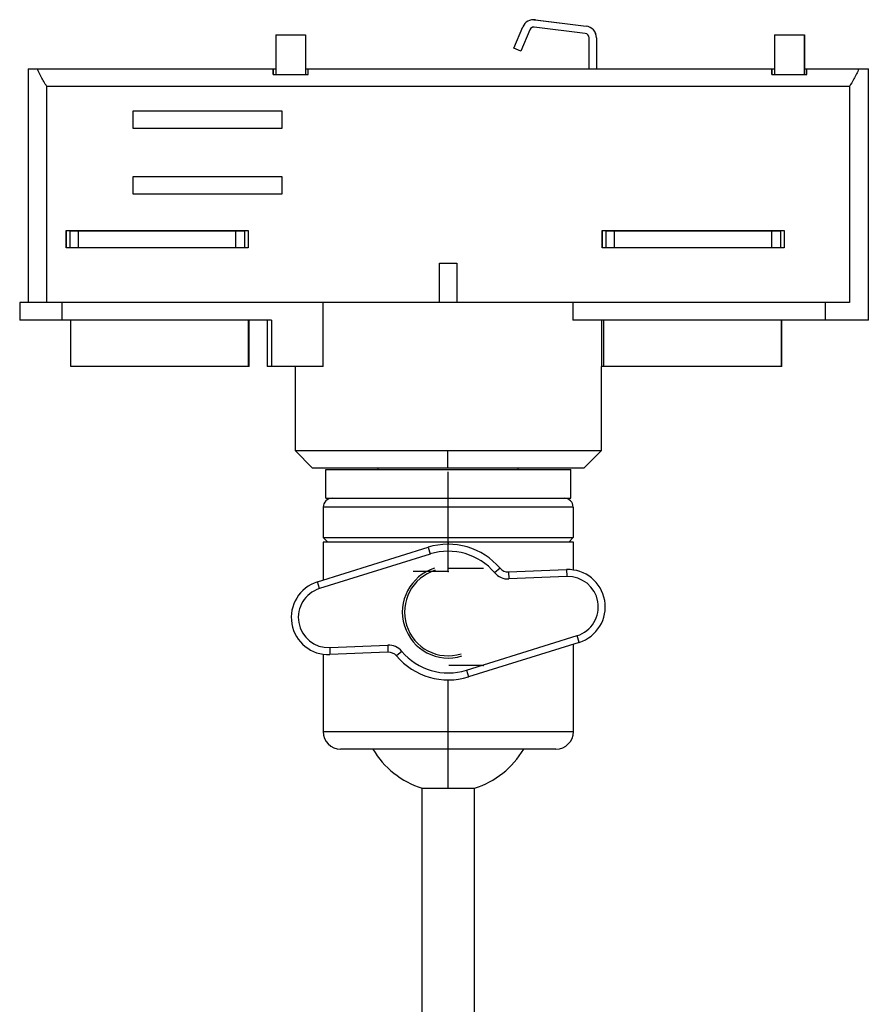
# Model space of a CAD drawing. Header units: millimetres. Extents: x 85 to 343, y -37 to 195.
# Tile 7 of 7: x 239 to 336, y 82 to 195. Entities that reach past the tile are written whole.
import ezdxf

# ---------------------------------------------------------------- set-up
doc = ezdxf.new("R2010")
doc.units = ezdxf.units.MM
doc.header["$PDSIZE"] = -1

msp = doc.modelspace()

# ---------------------------------------------------------------- linework, layer by layer
at = {"color": 7, "linetype": 'Continuous', "lineweight": 25}
for p, q in [((297.64, 194.71), (297.63, 194.71)), ((297.64, 194.71), (297.81, 194.7)), ((297.8, 194.7), (303.6, 193.98)), ((297.81, 194.7), (297.8, 194.7)), ((297.81, 194.7), (303.61, 193.98)), ((295.36, 191.47), (296.39, 193.89)), ((297.17, 193.55), (296.14, 191.13)), ((297.18, 193.55), (296.16, 191.13)), ((297.18, 193.55), (297.17, 193.55)), ((303.5, 193.14), (297.69, 193.85)), ((303.6, 193.98), (303.61, 193.98)), ((268.14, 192.99), (268.14, 188.44)), ((268.14, 192.99), (271.55, 192.99)), ((271.54, 192.99), (271.54, 188.44)), ((271.55, 192.99), (271.55, 188.44)), ((303.94, 189.09), (303.94, 192.64)), ((304.79, 192.64), (304.79, 189.09)), ((304.8, 192.64), (304.79, 192.64)), ((304.8, 192.64), (304.8, 189.09)), ((325.14, 192.99), (328.55, 192.99)), ((325.14, 192.99), (325.14, 188.44)), ((328.54, 192.99), (328.54, 188.44)), ((328.55, 192.99), (328.55, 188.44)), ((296.14, 191.13), (295.36, 191.47)), ((296.14, 191.13), (296.16, 191.13)), ((239.86, 189.09), (239.86, 162.39)), ((239.86, 189.09), (268.14, 189.09)), ((267.84, 189.09), (267.84, 188.44)), ((267.85, 188.44), (267.85, 189.09)), ((271.55, 189.09), (325.14, 189.09)), ((271.84, 188.44), (271.84, 189.09)), ((324.84, 189.09), (324.84, 188.44)), ((324.85, 188.44), (324.85, 189.09)), ((328.55, 189.09), (335.86, 189.09)), ((328.84, 188.44), (328.84, 189.09)), ((335.86, 160.39), (335.86, 189.09)), ((267.84, 188.44), (271.84, 188.44)), ((324.84, 188.44), (328.84, 188.44)), ((333.7, 187.09), (241.98, 187.09)), ((241.98, 162.39), (241.98, 187.09)), ((333.7, 187.09), (333.7, 162.39)), ((251.84, 182.29), (251.84, 184.29)), ((251.84, 184.29), (268.84, 184.29)), ((251.87, 182.29), (251.87, 184.29)), ((268.84, 184.29), (268.84, 182.29)), ((268.84, 182.29), (251.84, 182.29)), ((251.84, 174.79), (251.84, 176.79)), ((251.84, 176.79), (268.84, 176.79)), ((251.87, 174.79), (251.87, 176.79)), ((268.84, 176.79), (268.84, 174.79)), ((268.84, 174.79), (251.84, 174.79)), ((244.19, 168.64), (244.19, 170.64)), ((244.19, 170.64), (264.99, 170.64)), ((244.22, 168.64), (244.22, 170.64)), ((244.61, 170.59), (244.61, 168.69)), ((244.61, 170.59), (264.61, 170.59)), ((245.59, 168.69), (245.59, 170.59)), ((263.59, 168.69), (263.59, 170.59)), ((264.61, 168.69), (264.61, 170.59)), ((264.99, 170.64), (264.99, 168.64)), ((305.44, 168.64), (305.44, 170.64)), ((305.44, 170.64), (326.24, 170.64)), ((305.47, 168.64), (305.47, 170.64)), ((305.86, 170.59), (305.86, 168.69)), ((305.86, 170.59), (325.86, 170.59)), ((306.84, 168.69), (306.84, 170.59)), ((324.84, 168.69), (324.84, 170.59)), ((325.86, 168.69), (325.86, 170.59)), ((326.24, 170.64), (326.24, 168.64)), ((264.99, 168.64), (244.19, 168.64)), ((244.61, 168.69), (264.61, 168.69)), ((326.24, 168.64), (305.44, 168.64)), ((305.86, 168.69), (325.86, 168.69)), ((286.84, 162.39), (286.84, 166.89)), ((286.84, 166.89), (288.84, 166.89)), ((286.85, 162.39), (286.85, 166.89)), ((288.84, 166.89), (288.84, 162.39)), ((238.89, 162.39), (238.89, 160.39)), ((333.7, 162.39), (238.89, 162.39)), ((243.74, 160.39), (243.74, 162.39)), ((273.58, 155.09), (273.58, 162.39)), ((302.09, 162.39), (302.09, 160.39)), ((330.95, 160.39), (330.95, 162.39)), ((267.65, 160.39), (238.89, 160.39)), ((244.74, 155.09), (244.74, 160.39)), ((265.04, 155.09), (265.04, 160.39)), ((265.09, 155.09), (265.09, 160.39)), ((267.15, 160.39), (267.15, 155.09)), ((267.65, 160.39), (267.65, 155.09)), ((335.86, 160.39), (302.09, 160.39)), ((305.36, 160.39), (305.36, 155.09)), ((305.64, 155.09), (305.64, 160.39)), ((325.94, 155.09), (325.94, 160.39)), ((325.98, 155.09), (325.98, 160.39)), ((265.09, 155.09), (244.74, 155.09)), ((273.58, 155.09), (267.15, 155.09)), ((270.36, 155.09), (270.36, 145.49)), ((305.36, 145.49), (305.36, 155.09)), ((325.98, 155.09), (305.36, 155.09)), ((270.36, 145.49), (272.36, 143.49)), ((270.36, 145.49), (305.36, 145.49)), ((287.82, 143.49), (287.81, 145.49)), ((303.36, 143.49), (305.36, 145.49)), ((303.36, 143.49), (272.36, 143.49)), ((273.86, 140.04), (273.86, 143.34)), ((273.86, 143.34), (301.86, 143.34)), ((279.86, 143.34), (279.86, 143.49)), ((295.86, 143.34), (295.86, 143.49)), ((301.86, 140.04), (301.86, 143.34)), ((273.86, 140.04), (301.86, 140.04)), ((302.13, 139.04), (273.58, 139.04)), ((273.58, 139.04), (273.58, 135.54)), ((302.13, 139.04), (302.13, 135.54)), ((273.56, 135.04), (273.56, 130.7)), ((302.16, 135.04), (273.56, 135.04)), ((273.58, 135.54), (302.13, 135.54)), ((274.08, 135.04), (273.58, 135.54)), ((287.86, 135.04), (287.86, 134.79)), ((301.63, 135.04), (302.13, 135.54)), ((302.16, 131.85), (302.16, 135.04)), ((272.9, 130.49), (285.55, 134.44)), ((285.55, 134.44), (285.79, 133.67)), ((285.79, 133.67), (273.14, 129.73)), ((293.77, 132.04), (293.16, 131.53)), ((294.74, 131.62), (301.38, 131.89)), ((294.74, 131.62), (294.77, 130.82)), ((301.38, 131.89), (301.41, 131.09)), ((273.14, 129.73), (272.9, 130.49)), ((301.41, 131.09), (294.77, 130.82)), ((289.93, 120.4), (302.57, 124.35)), ((302.81, 123.58), (302.57, 124.35)), ((274.31, 122.99), (280.94, 123.26)), ((274.31, 122.99), (274.34, 122.19)), ((280.94, 123.26), (280.97, 122.46)), ((302.81, 123.58), (290.16, 119.64)), ((302.16, 113.39), (302.16, 123.38)), ((273.56, 122.23), (273.56, 113.39)), ((280.97, 122.46), (274.34, 122.19)), ((282.55, 122.55), (281.94, 122.03)), ((289.93, 120.4), (290.16, 119.64)), ((287.86, 106.92), (287.86, 119.29)), ((273.56, 113.39), (302.16, 113.39)), ((300.16, 111.39), (275.56, 111.39)), ((284.86, 106.92), (290.86, 106.92)), ((284.86, 79.92), (284.86, 106.92)), ((290.86, 79.92), (290.86, 106.92))]:
    msp.add_line(p, q, dxfattribs=at)
at = {"color": 7, "linetype": 'Continuous'}
for p, q in [((287.86, 135.04), (287.86, 143.06)), ((287.86, 135.04), (287.86, 143.06)), ((287.86, 132.04), (287.86, 140.06)), ((287.86, 131.69), (287.86, 139.71)), ((287.86, 135.04), (283.84, 135.04)), ((287.86, 135.04), (287.87, 135.04)), ((287.86, 131.69), (283.84, 131.69)), ((287.86, 132.04), (291.87, 132.04)), ((291.85, 120.95), (287.91, 120.95))]:
    msp.add_line(p, q, dxfattribs=at)
at = {"color": 7, "linetype": 'Continuous', "lineweight": 25}
for centre, radius, start, end in [((297.63, 193.36), 1.35, 83, 156.9691), ((297.63, 193.36), 0.5, 83, 156.9691), ((297.64, 193.36), 0.5, 90, 156.9691), ((303.44, 192.64), 1.35, 359.9999, 82.9999), ((303.45, 192.64), 1.35, 359.9999, 82.9999), ((303.44, 192.64), 0.5, 359.9999, 82.9999), ((274.58, 139.04), 1, 90.0001, 180.0001), ((301.13, 139.04), 1, 359.9999, 89.9999), ((287.86, 127.04), 7.75, 40.2241, 107.318), ((287.86, 127.04), 6.95, 40.2241, 107.318), ((287.86, 127.04), 5.25, 107.318, 287.318), ((287.86, 127.04), 5, 107.318, 287.318), ((294.69, 132.82), 1.2, 220.2241, 272.318), ((301.55, 127.64), 4.25, 287.318, 92.318), ((274.17, 126.43), 4.25, 107.318, 272.318), ((294.69, 132.82), 2, 220.2241, 272.318), ((301.55, 127.64), 3.45, 287.318, 92.318), ((274.17, 126.43), 3.45, 107.318, 272.318), ((281.02, 121.26), 2, 40.2241, 92.318), ((281.02, 121.26), 1.2, 40.2241, 92.318), ((287.86, 127.04), 7.75, 220.2241, 287.318), ((287.86, 127.04), 6.95, 220.2241, 287.318), ((275.56, 113.39), 2, 180, 270), ((300.16, 113.39), 2, 270, 360), ((287.86, 116.46), 10, 210.5002, 252.5424), ((287.86, 116.46), 10, 287.4576, 329.4998)]:
    msp.add_arc(centre, radius, start, end, dxfattribs=at)
for points, knots in [([(241.98, 187.09), (241.76, 187.45), (241.35, 188.1), (241.04, 188.78), (240.91, 189.09)], [0, 0, 0, 0, 0.554965, 1, 1, 1, 1]), ([(334.78, 189.09), (334.6, 188.7), (334.29, 188.02), (333.88, 187.37), (333.7, 187.09)], [0, 0, 0, 0, 0.565117, 1, 1, 1, 1])]:
    msp.add_open_spline(points, degree=3, knots=knots, dxfattribs=at)
at = {"color": 7, "linetype": 'Continuous'}
for p in [(287.86, 135.04), (287.86, 135.04), (287.86, 132.04), (287.86, 131.69), (291.85, 120.95)]:
    msp.add_point(p, dxfattribs=at)

doc.saveas('drawing.dxf')
